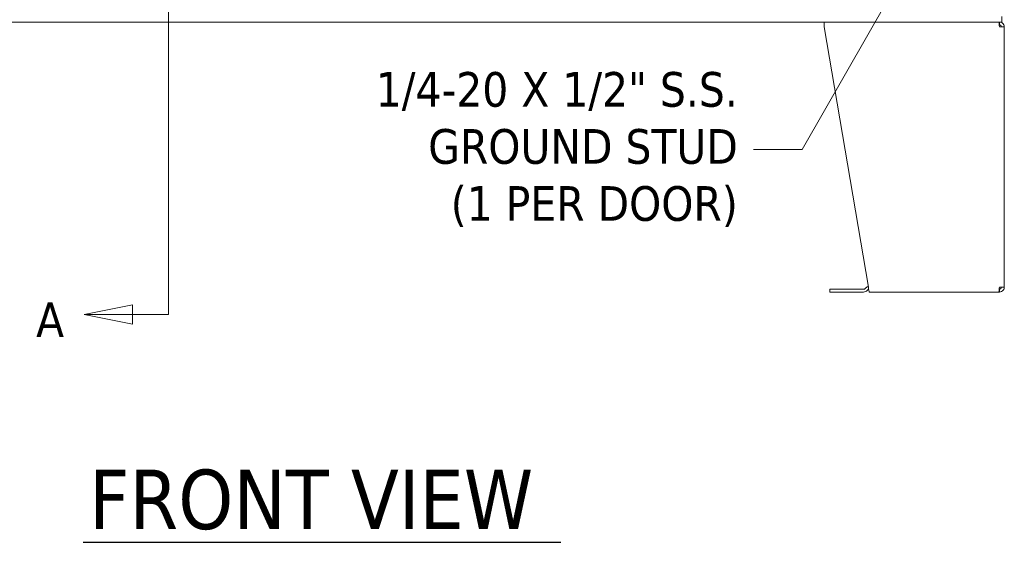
# Model space of a CAD drawing. Header units: inches. Extents: x 11 to 361, y 7 to 222.
# Tile 39 of 174: x 88 to 132, y 91 to 114. Entities that reach past the tile are written whole.
import ezdxf

# ---------------------------------------------------------------- set-up
doc = ezdxf.new("R2010")
doc.units = ezdxf.units.IN
doc.header["$LTSCALE"] = 22
doc.header["$MEASUREMENT"] = 0
doc.linetypes.add('DOUBLE_DASH_CHAIN', pattern=[1.2403, 0.6614, -0.0827, 0.1654, -0.0827, 0.1654, -0.0827])
doc.layers.get('0').update_dxf_attribs({"lineweight": 0})
for name, color, linetype, lineweight in [('Section Line (ANSI)', 7, 'DOUBLE_DASH_CHAIN', 5), ('Symbol (ANSI)', 7, 'Continuous', 5), ('Visible (ANSI)', 7, 'Continuous', 5)]:
    doc.layers.add(name, color=color, linetype=linetype, lineweight=lineweight)
doc.styles.add('Note Text (ANSI)', font='tahoma.ttf')
doc.styles.add('ROMANS', font='tahoma.ttf')
doc.styles.add('Text Style168', font='tahoma.ttf')
doc.dimstyles.new('Default (ANSI)$7', dxfattribs={"dimscale": 22, "dimtxt": 0.07, "dimasz": 0.098425, "dimexe": 0.125, "dimexo": 0.0625, "dimgap": 0.031496, "dimtad": 0, "dimtih": 1, "dimtoh": 1, "dimrnd": 1e-08, "dimzin": 0, "dimdsep": 46, "dimtxsty": 'ROMANS', "dimblk": 'Filled-1', "dimcen": 0.09, "dimdle": 0.393701, "dimclrd": 256, "dimclre": 256, "dimclrt": 256, "dimadec": 0, "dimazin": 0, "dimtfac": 0.928571, "dimtofl": 0, "dimtmove": 0, "dimatfit": 3, "dimfxl": 1, "dimtolj": 1, "dimtzin": 0, "dimlwd": -1, "dimlwe": -1, "dimarcsym": 0})

# ---------------------------------------------------------------- blocks, each defined once
blk = doc.blocks.new('2dTransSection0')
at = {"layer": 'Section Line (ANSI)', "linetype": 'DOUBLE_DASH_CHAIN', "ltscale": 0.523094}
blk.add_line((4.3119, 8.1636), (4.3119, 4.5897), dxfattribs=at)
at = {"layer": 'Section Line (ANSI)', "linetype": 'Continuous'}
for p, q in [((4.3119, 4.9196), (4.3119, 4.5897)), ((4.2392, 4.6092), (4.1412, 4.5897)), ((4.2392, 4.5702), (4.2392, 4.6092)), ((4.2392, 4.5897), (4.1412, 4.5897)), ((4.1412, 4.5897), (4.2392, 4.5702)), ((4.3119, 4.5897), (4.2392, 4.5897))]:
    blk.add_line(p, q, dxfattribs=at)
at = {"layer": 'Section Line (ANSI)', "linetype": 'Continuous', "flags": 128}
blk.add_lwpolyline([(4.2392, 4.6092), (4.1412, 4.5897), (4.2392, 4.5702), (4.2392, 4.6092)], dxfattribs=at)
at = {"layer": 'Section Line (ANSI)'}
blk.add_solid([(4.2392, 4.6092), (4.1412, 4.5897), (4.2392, 4.5702), (4.2392, 4.6092)], dxfattribs=at)
at = {"layer": 'Section Line (ANSI)', "insert": (4.0443, 4.5442), "char_height": 0.07, "attachment_point": 7, "style": 'Note Text (ANSI)'}
blk.add_mtext('A', dxfattribs=at)
blk = doc.blocks.new('Filled-1')
at = {"color": 0}
for p, q in [((0, 0), (-1, 0.179)), ((-1, 0.179), (-1, -0.179)), ((-1, 0), (0, 0)), ((-1, -0.179), (0, 0))]:
    blk.add_line(p, q, dxfattribs=at)
at = {"color": 0, "flags": 128}
blk.add_lwpolyline([(-1, -0.179), (0, 0), (-1, 0.179), (-1, -0.179)], dxfattribs=at)
at = {"color": 0}
blk.add_solid([(-1, -0.179), (0, 0), (-1, 0.179), (-1, -0.179)], dxfattribs=at)

msp = doc.modelspace()

# ---------------------------------------------------------------- linework, layer by layer
at = {"layer": 'Symbol (ANSI)', "lineweight": 30}
msp.add_line((91.06844, 90.84849), (112.29327, 90.84849), dxfattribs=at)
at = {"layer": 'Visible (ANSI)'}
for p, q in [((131.88639, 113.97385), (131.88639, 114.21848)), ((123.99039, 113.97385), (79.86539, 113.97385)), ((123.99039, 113.97385), (123.99039, 113.7551)), ((123.99039, 113.97385), (131.74954, 113.97385)), ((123.99039, 113.7551), (125.95326, 102.1926)), ((131.76786, 113.97385), (131.74954, 113.97385)), ((131.77164, 113.84885), (131.76541, 113.84885)), ((131.77164, 113.97385), (131.76786, 113.97385)), ((131.88639, 113.97385), (131.77164, 113.97385)), ((131.77164, 113.84885), (131.77164, 113.97385)), ((131.77164, 113.7551), (131.99039, 113.7551)), ((131.99039, 113.7551), (131.99039, 102.1926)), ((124.24039, 102.09898), (124.36539, 102.09898)), ((124.24039, 102.09898), (124.24039, 101.97398)), ((124.36539, 101.97398), (124.24039, 101.97398)), ((125.74028, 102.09898), (124.36539, 102.09898)), ((124.36539, 101.97398), (125.74028, 101.97398)), ((125.80657, 102.12644), (125.83992, 102.15978)), ((125.92831, 102.07139), (125.89496, 102.03805)), ((131.74954, 101.97385), (125.99039, 101.97385)), ((131.74954, 101.97385), (131.77164, 101.97385)), ((131.77164, 102.09885), (131.76541, 102.09885)), ((131.99039, 102.1926), (131.77164, 102.1926)), ((131.77164, 102.09885), (131.77164, 101.97385))]:
    msp.add_line(p, q, dxfattribs=at)
for centre, radius, start, end in [((125.74028, 102.19273), 0.09375, 270, 315), ((125.74028, 102.19273), 0.21875, 270, 315), ((125.9946, 102.0051), 0.21875, 102.091629, 135), ((125.9946, 102.0051), 0.09375, 108.834969, 135)]:
    msp.add_arc(centre, radius, start, end, dxfattribs=at)
for points, knots in [([(131.74954, 113.97385), (131.75382, 113.97385), (131.7581, 113.9416), (131.76237, 113.88901), (131.76546, 113.85103), (131.76855, 113.80314), (131.77164, 113.7551)], [0, 0, 0, 0, 0.91202272, 0.91202272, 0.91202272, 1.57079633, 1.57079633, 1.57079633, 1.57079633]), ([(131.99039, 113.7551), (131.99039, 113.8216), (131.95813, 113.88737), (131.90555, 113.92808), (131.86756, 113.95748), (131.81968, 113.97385), (131.77164, 113.97385)], [0, 0, 0, 0, 0.91202272, 0.91202272, 0.91202272, 1.57079633, 1.57079633, 1.57079633, 1.57079633]), ([(131.86539, 113.7551), (131.86539, 113.79033), (131.84369, 113.82466), (131.81188, 113.83978), (131.79936, 113.84573), (131.7855, 113.84885), (131.77164, 113.84885)], [0, 0, 0, 0, 1.12719708, 1.12719708, 1.12719708, 1.57079633, 1.57079633, 1.57079633, 1.57079633]), ([(125.99039, 101.97385), (125.9832, 101.97385), (125.97602, 102.00611), (125.96883, 102.0587), (125.96364, 102.09668), (125.95845, 102.14457), (125.95326, 102.1926)], [0, 0, 0, 0, 0.91202272, 0.91202272, 0.91202272, 1.57079633, 1.57079633, 1.57079633, 1.57079633]), ([(131.77164, 102.1926), (131.76736, 102.1261), (131.76309, 102.06034), (131.75881, 102.01963), (131.75572, 101.99022), (131.75263, 101.97385), (131.74954, 101.97385)], [0, 0, 0, 0, 0.91202272, 0.91202272, 0.91202272, 1.57079633, 1.57079633, 1.57079633, 1.57079633]), ([(131.77164, 101.97385), (131.83814, 101.97385), (131.90391, 102.00611), (131.94462, 102.0587), (131.97402, 102.09668), (131.99039, 102.14457), (131.99039, 102.1926)], [0, 0, 0, 0, 0.91202272, 0.91202272, 0.91202272, 1.57079633, 1.57079633, 1.57079633, 1.57079633]), ([(131.86539, 102.1926), (131.86539, 102.15738), (131.84369, 102.12305), (131.81188, 102.10793), (131.79936, 102.10198), (131.7855, 102.09885), (131.77164, 102.09885)], [0, 0, 0, 0, 1.12719708, 1.12719708, 1.12719708, 1.57079633, 1.57079633, 1.57079633, 1.57079633])]:
    msp.add_open_spline(points, degree=3, knots=knots, dxfattribs=at)

# ---------------------------------------------------------------- block references
at = {"layer": 'Section Line (ANSI)', "xscale": 22, "yscale": 22, "zscale": 22}
msp.add_blockref('2dTransSection0', (0, 0), dxfattribs=at)

# ---------------------------------------------------------------- texts
at = {"layer": 'Symbol (ANSI)', "insert": (120.1506, 108.30578), "char_height": 1.54, "width": 17.027358, "attachment_point": 6, "line_spacing_factor": 0.987884, "style": 'ROMANS'}
msp.add_mtext('{\\fTahoma|b0|i0;1/4-20 X 1/2" S.S.\\P\\fTahoma|b0|i0;GROUND STUD\\P\\fTahoma|b0|i0;(1 PER DOOR)}', dxfattribs=at)
at = {"layer": 'Symbol (ANSI)', "insert": (91.33244, 91.38686), "char_height": 2.64, "attachment_point": 7, "style": 'Text Style168'}
msp.add_mtext('FRONT VIEW', dxfattribs=at)

# ---------------------------------------------------------------- leaders
at = {"layer": 'Symbol (ANSI)', "annotation_type": 0, "has_hookline": 1, "hookline_direction": 1, "text_width": 16.60387}
msp.add_leader([(128.75722, 118.34961), (123.00887, 108.30578), (120.84352, 108.30578)], dimstyle='Default (ANSI)$7', override={"dimtad": 0}, dxfattribs=at)

doc.saveas('drawing.dxf')
